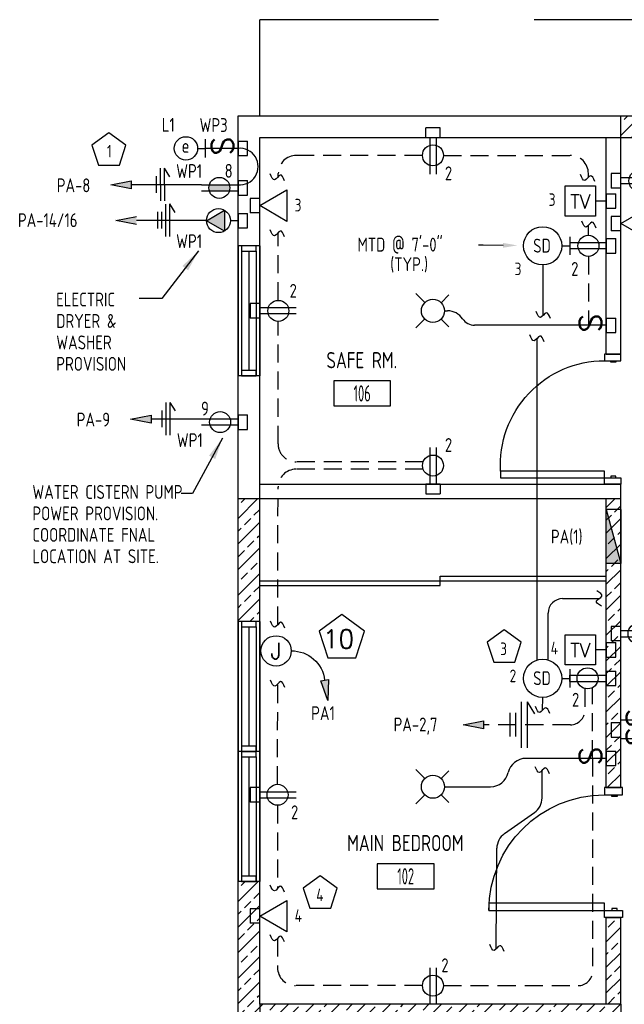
# Model space of a CAD drawing. Header units: inches. Extents: x 23373 to 33923, y 1540 to 5670.
# Tile 50 of 106: x 29595 to 29763, y 2118 to 2391. Entities that reach past the tile are written whole.
import ezdxf
from ezdxf import colors
from ezdxf.entities.mleader import LeaderData, LeaderLine
from ezdxf.enums import TextEntityAlignment as Align
from ezdxf.math import Vec2, Vec3

# ---------------------------------------------------------------- set-up
doc = ezdxf.new("R2010")
doc.units = ezdxf.units.IN
doc.header["$LTSCALE"] = 2
doc.header["$MEASUREMENT"] = 0
for name, pattern in [('DASHED', [0.75, 0.5, -0.25]), ('HIDDEN', [0.375, 0.25, -0.125]), ('HIDDEN2', [0.1875, 0.125, -0.0625])]:
    doc.linetypes.add(name, pattern=pattern)
doc.layers.get('0').update_dxf_attribs({"color": 8, "linetype": 'CONTINUOUS'})
for name, color, linetype in [('1ELEC', 3, 'CONTINUOUS'), ('a-door', 8, 'CONTINUOUS'), ('eeCtvDist', 5, 'CONTINUOUS'), ('eeEquipment', 4, 'CONTINUOUS'), ('eeFaDist', 4, 'CONTINUOUS'), ('eeLight-LINE', 5, 'CONTINUOUS'), ('eeLightDist', 200, 'CONTINUOUS'), ('eeLightSwitches', 200, 'CONTINUOUS'), ('eeRecepDist', 120, 'CONTINUOUS'), ('eeRecepLINE', 120, 'HIDDEN'), ('eeTelDist', 5, 'CONTINUOUS'), ('EL-ANNO-TEXT', 4, 'CONTINUOUS'), ('G-SYMB', 1, 'CONTINUOUS'), ('Hatch-ExisWalls', 123, 'CONTINUOUS'), ('LABELS', 2, 'CONTINUOUS'), ('RECEP-DIST', 120, 'HIDDEN2'), ('roof', 8, 'DASHED'), ('TEXT', 2, 'CONTINUOUS'), ('Walls', 1, 'CONTINUOUS')]:
    doc.layers.add(name, color=color, linetype=linetype)
doc.styles.add('100-48', font='archstyl.shx', dxfattribs={"width": 0.9, "height": 4.8})
doc.styles.add('80ANNO', font='romans.shx', dxfattribs={"width": 0.8, "height": 0.08})
doc.styles.add('MED', font='archstyl.shx', dxfattribs={"width": 0.8, "height": 0.125})
doc.styles.get("Standard").update_dxf_attribs({"font": 'simplex.shx'})
doc.dimstyles.new('Copy of STANDARD', dxfattribs={"dimtxt": 8, "dimasz": 3, "dimexe": 3, "dimexo": 3, "dimgap": 3, "dimtad": 1, "dimrnd": 1, "dimzin": 3, "dimdsep": 46, "dimlunit": 4, "dimtxsty": 'Standard', "dimblk": 'ARCHTICK', "dimcen": 3, "dimdle": 3, "dimadec": 0, "dimazin": 0, "dimtfac": 1, "dimtix": 1, "dimtofl": 0, "dimtmove": 1, "dimatfit": 3, "dimfxl": 3, "dimtolj": 1, "dimtzin": 0, "dimlwd": -1, "dimlwe": -1, "dimarcsym": 0})
pattern_1 = [(45, (516.679, -383.744), (-3.5355339, 3.5355339), []), (45, (520.2146, -383.744), (-3.5355339, 3.5355339), [2.5, -1.25])]

# ---------------------------------------------------------------- blocks, each defined once
blk = doc.blocks.new('AINC-ROOMID')
at = {"layer": 'G-SYMB'}
blk.add_lwpolyline([(-0.2473, -0.3519), (0.2533, -0.3519), (0.2533, -0.1607), (-0.2473, -0.1607)], close=True, dxfattribs=at)
at = {"layer": 'G-SYMB', "color": 4, "linetype": 'Continuous', "style": 'MED', "oblique": -180, "text_generation_flag": 6}
for tag, p in [('%%UROOM-ID', (0, 0.2093)), ('%%USPAN', (0, 0))]:
    blk.add_attdef(tag, text='', height=0.125, rotation=180, dxfattribs=at).set_placement(p, align=Align.MIDDLE)
at = {"layer": 'G-SYMB', "color": 4, "linetype": 'Continuous', "style": 'MED', "text_generation_flag": 6, "width": 0.75}
blk.add_attdef('R-NUM', text='', height=0.125, rotation=180, dxfattribs=at).set_placement((0.003, -0.2563), align=Align.MIDDLE)
blk = doc.blocks.new('Recep-1')
at = {"layer": 'eeRecepDist', "linetype": 'Continuous'}
for p, q in [((0, 0.0176), (0.2108, 0.0176)), ((0, -0.0176), (0.2108, -0.0176))]:
    blk.add_line(p, q, dxfattribs=at)
blk.add_circle((0.1032, 0), 0.0606, dxfattribs=at)
blk = doc.blocks.new('Smoke-Dt')
at = {"layer": 'eeFaDist'}
blk.add_circle((0, 0), 0.1104, dxfattribs=at)
at = {"layer": 'eeFaDist', "style": '100-48', "width": 0.9}
blk.add_text('SD', height=0.08, dxfattribs=at).set_placement((-0.0548, -0.0391))
blk = doc.blocks.new('SP-SW')
at = {"layer": 'eeLightSwitches', "linetype": 'ByBlock'}
blk.add_line((0, 0), (0, 0.1873), dxfattribs=at)
blk.add_text('S', height=0.1272, dxfattribs=at).set_placement((-0.0418, 0.0268))
blk = doc.blocks.new('CEIL-LGT')
at = {"layer": 'eeLightDist', "linetype": 'ByBlock'}
for p, q in [((-0.0477, 0.0477), (-0.0991, 0.0991)), ((0.047, 0.047), (0.0916, 0.0916)), ((-0.047, -0.047), (-0.0987, -0.0987)), ((0.0477, -0.0477), (0.0918, -0.0918))]:
    blk.add_line(p, q, dxfattribs=at)
blk.add_circle((0, 0), 0.0667, dxfattribs=at)
blk = doc.blocks.new('TEL-OUT')
at = {"layer": 'eeTelDist', "linetype": 'ByBlock'}
for p, q in [((0, 0), (0.1574, 0.0909)), ((0.1574, 0.0909), (0.1574, -0.0909)), ((0.1574, -0.0909), (0, 0))]:
    blk.add_line(p, q, dxfattribs=at)
at = {"layer": 'eeTelDist'}
blk.add_line((0, -0.0725), (0, 0.0725), dxfattribs=at)
blk = doc.blocks.new('Wires2A')
at = {"layer": 'eeRecepDist'}
for p, q in [((0, 0.1333), (0, -0.1333)), ((0.0333, 0.1333), (0.0333, -0.1333)), ((0.0333, 0.1333), (0.0768, 0.0641)), ((-0.0667, 0.0681), (-0.0667, -0.0681)), ((-0.0333, 0.0681), (-0.0333, -0.0681))]:
    blk.add_line(p, q, dxfattribs=at)
blk = doc.blocks.new('E-JBOX')
at = {"color": 5, "linetype": 'ByBlock'}
blk.add_circle((0, 0), 0.0625, dxfattribs=at)
at = {"color": 0, "linetype": 'ByBlock'}
blk.add_text('J', height=0.067, dxfattribs=at).set_placement((0, 0.0001), align=Align.MIDDLE)
blk = doc.blocks.new('HR RECEPT')
at = {"layer": 'eeRecepDist', "linetype": 'Continuous'}
blk.add_hatch(color=256, dxfattribs=at).paths.add_polyline_path([(-0.2131, -0.2833), (-0.1716, -0.1701), (-0.2169, -0.1628)])
for p, q in [((-0.1716, -0.1701), (-0.2169, -0.1628)), ((-0.2169, -0.1628), (-0.2131, -0.2833)), ((-0.2131, -0.2833), (-0.1716, -0.1701))]:
    blk.add_line(p, q, dxfattribs=at)
at = {"layer": 'eeRecepDist', "linetype": 'ByBlock'}
blk.add_arc((-0.0063, -0.1893), 0.1894, 88.0949, 173.0878, dxfattribs=at)
blk = doc.blocks.new('CAJA 4X4 LUCES')
at = {"layer": 'eeLight-LINE', "color": 8, "ltscale": 2}
for p, q in [((24065.99, 2814.84), (24061.99, 2814.84)), ((24061.99, 2812.21), (24061.99, 2814.84)), ((24065.99, 2812.21), (24065.99, 2814.84)), ((24061.99, 2812.21), (24065.99, 2812.21))]:
    blk.add_line(p, q, dxfattribs=at)
blk = doc.blocks.new('_ArchTick')
at = {"color": 0, "linetype": 'ByBlock', "const_width": 0.15}
blk.add_lwpolyline([(-0.5, -0.5), (0.5, 0.5)], dxfattribs=at)
blk = doc.blocks.new('30 AMPS')
at = {"layer": 'eeRecepDist'}
for p, q in [((137.6921, 589.4798), (137.7956, 589.5395)), ((137.7956, 589.5395), (137.7956, 589.42)), ((137.7956, 589.42), (137.6921, 589.4798))]:
    blk.add_line(p, q, dxfattribs=at)
at = {"layer": 'eeRecepDist', "linetype": 'Continuous'}
for p, q in [((137.8743, 589.4276), (137.8743, 589.5326)), ((137.8287, 589.4801), (137.8743, 589.4801))]:
    blk.add_line(p, q, dxfattribs=at)
blk.add_circle((137.7613, 589.4801), 0.0692, dxfattribs=at)
at = {"layer": 'eeRecepDist'}
blk.add_solid([(137.6921, 589.4798), (137.7956, 589.5395), (137.7956, 589.42)], dxfattribs=at)
blk = doc.blocks.new('WALL-LGT')
at = {"layer": 'eeLightDist', "linetype": 'ByBlock'}
for p, q in [((-0.0525, 0), (0.0525, 0)), ((0, 0.0456), (0, 0))]:
    blk.add_line(p, q, dxfattribs=at)
blk.add_circle((0, 0.1131), 0.0675, dxfattribs=at)
blk = doc.blocks.new('RECEP-gf')
at = {"layer": 'eeRecepDist'}
blk.add_hatch(color=256, dxfattribs=at).paths.add_polyline_path([(137.8165, 590.8342, 0.073698), (137.8191, 590.8518, 0.073698), (137.8165, 590.8693), (137.7006, 590.8693, 0.073698), (137.698, 590.8518, 0.073698), (137.7006, 590.8342)])
at = {"layer": 'eeRecepDist', "linetype": 'Continuous'}
for p, q in [((137.6553, 590.8693), (137.8662, 590.8693)), ((137.6553, 590.8342), (137.8662, 590.8342))]:
    blk.add_line(p, q, dxfattribs=at)
blk.add_circle((137.7585, 590.8518), 0.0606, dxfattribs=at)

msp = doc.modelspace()

# ---------------------------------------------------------------- hatches: boundary and pattern name
at = {"layer": 'eeEquipment'}
msp.add_hatch(color=256, dxfattribs=at).paths.add_polyline_path([(29757.66856414, 2240.36442711), (29761.67901202, 2240.36442711), (29757.66856414, 2255.40360665)])
at = {"layer": 'eeRecepDist', "linetype": 'Continuous'}
for points in [[(29620.41597902, 2345.25624436), (29626.09511751, 2346.35765523), (29626.09511751, 2344.1548335)], [(29621.87166202, 2335.37419116), (29627.55080051, 2336.47560203), (29627.55080051, 2334.27278029)], [(29625.94119581, 2280.39637424), (29631.62033429, 2281.49778511), (29631.62033429, 2279.29496337)], [(29718.03462582, 2195.75349865), (29723.71376431, 2196.85490952), (29723.71376431, 2194.65208778)]]:
    msp.add_hatch(color=256, dxfattribs=at).paths.add_polyline_path(points)
at = {"layer": 'Hatch-ExisWalls'}
h = msp.add_hatch(dxfattribs=at)
h.set_pattern_fill('ANSI33', color=8, scale=20)
h.set_pattern_definition(pattern_1)
h.paths.add_polyline_path([(29775.67901202, 2364.36297977), (29761.67901202, 2364.36297977), (29761.67901202, 2358.36297977), (29775.67901202, 2358.36297977)])
h.paths.add_polyline_path([(29949.67901202, 2364.36297977), (29919.67901202, 2364.36297977), (29919.67901202, 2358.36298065), (29949.67901202, 2358.36297977)])
h = msp.add_hatch(dxfattribs=at)
h.set_pattern_fill('ANSI33', color=8, scale=20)
h.set_pattern_definition(pattern_1)
h.paths.add_polyline_path([(29761.67901202, 2258.36297977), (29757.67901202, 2258.36297977), (29757.67901202, 2178.36297977), (29761.67901202, 2178.36297977)])
h.paths.add_polyline_path([(29661.67901202, 2258.36297977), (29655.67901202, 2258.36297977), (29655.67901202, 2224.36297988), (29661.67901202, 2224.36297988)])
h.paths.add_polyline_path([(29661.67901202, 2152.36297988), (29655.67901202, 2152.36297988), (29655.67901202, 2112.36297977), (29691.62900946, 2112.36297977), (29691.62294573, 2118.36297977), (29661.67901202, 2118.36297977)])
h.paths.add_polyline_path([(29801.67901202, 2232.36297977), (29797.67901202, 2232.36297977), (29797.67901202, 2193.7764608), (29801.67901202, 2193.7764608)])
h.paths.add_polyline_path([(29867.67901202, 2232.36297977), (29861.67901202, 2232.36297977), (29861.67901202, 2174.21183046, -0.0180996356), (29861.75758377, 2172.0420076, -0.0180996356), (29861.67901202, 2169.87218473), (29861.67901202, 2118.36297977), (29867.67901202, 2118.36297977)])
h = msp.add_hatch(dxfattribs=at)
h.set_pattern_fill('ANSI33', color=8, scale=20)
h.set_pattern_definition(pattern_1)
h.paths.add_polyline_path([(29761.67901202, 2142.36297977), (29757.67901202, 2142.36297977), (29757.67901202, 2118.36297977), (29761.67901202, 2118.36297977)])
h.paths.add_polyline_path([(29761.67901202, 2118.36297977), (29757.67901202, 2118.36297977), (29727.67901202, 2118.36297977), (29727.67901202, 2112.36297977), (29761.67901202, 2112.36297977)])
h.paths.add_polyline_path([(29727.67901202, 2118.36297977), (29691.62294573, 2118.36297977), (29691.62900946, 2112.36297977), (29727.67901202, 2112.36297977)])
h.paths.add_polyline_path([(29761.67901202, 2118.36297977), (29761.67901202, 2112.36297977)], flags=17)
h.paths.add_polyline_path([(29797.67901202, 2118.36297977), (29761.67901202, 2118.36297977), (29761.67901202, 2112.36297977), (29797.67901202, 2112.36297977)], flags=17)
h.paths.add_polyline_path([(29761.67901202, 2118.36297977), (29803.52797731, 2118.36297977), (29797.67901202, 2118.36297977), (29797.67901202, 2112.36297977), (29761.67901202, 2112.36297977)])
h.paths.add_polyline_path([(29801.67901202, 2157.7764608), (29797.67901202, 2157.7764608), (29797.67901202, 2118.36297977), (29801.67901202, 2118.36297977)])
h.paths.add_polyline_path([(29883.67901202, 2118.36297977), (29861.67901202, 2118.36297977), (29861.67901202, 2112.36297977), (29883.67901202, 2112.36297977)])
h.paths.add_polyline_path([(29919.67901202, 2118.36297977), (29913.67901202, 2118.36297977), (29883.67901202, 2118.36297977), (29883.67901202, 2112.36297977), (29919.67901202, 2112.36297977)])

# ---------------------------------------------------------------- linework, layer by layer
at = {"layer": 'a-door'}
for p, q in [((29655.67901202, 2328.36297977), (29655.67901335, 2292.36297977)), ((29661.67901202, 2328.36297977), (29661.67901202, 2292.36297977)), ((29656.67901202, 2326.86297977), (29656.67901202, 2292.36298177)), ((29658.67901202, 2326.86297977), (29658.67901202, 2293.86298177)), ((29660.67901202, 2326.86297977), (29660.67901202, 2292.36298177)), ((29655.67901202, 2224.36297988), (29655.67901335, 2188.36297988)), ((29656.67901202, 2222.86297988), (29656.67901202, 2188.36298188)), ((29658.67901202, 2222.86297988), (29658.67901202, 2189.86298188)), ((29660.67901202, 2222.86297988), (29660.67901202, 2188.36298188)), ((29661.67901202, 2224.36297988), (29661.67901202, 2188.36297988)), ((29655.67901202, 2188.36297988), (29655.67901335, 2152.36297988)), ((29656.67901202, 2186.86297988), (29656.67901202, 2152.36298188)), ((29658.67901202, 2186.86297988), (29658.67901202, 2153.86298188)), ((29660.67901202, 2186.86297988), (29660.67901202, 2152.36298188)), ((29661.67901202, 2188.36297988), (29661.67901202, 2152.36297988))]:
    msp.add_line(p, q, dxfattribs=at)
at = {"layer": 'a-door', "linetype": 'Continuous', "lineweight": -3}
for p, q in [((29661.67901202, 2235.61297977), (29757.67901202, 2235.61297977)), ((29711.67901202, 2236.86297977), (29757.67901202, 2236.86297977)), ((29711.67901202, 2234.36297977), (29711.67901202, 2236.86297977)), ((29661.67901202, 2234.36297977), (29711.67901202, 2234.36297977))]:
    msp.add_line(p, q, dxfattribs=at)
at = {"layer": 'a-door'}
for points in [[(29656.67901202, 2328.36297977), (29656.67901202, 2326.86297977), (29660.67901202, 2326.86297977), (29660.67901202, 2328.36297977)], [(29656.67901202, 2293.86298177), (29656.67901202, 2292.36298177), (29660.67901202, 2292.36298177), (29660.67901202, 2293.86298177)], [(29656.67901202, 2224.36297988), (29656.67901202, 2222.86297988), (29660.67901202, 2222.86297988), (29660.67901202, 2224.36297988)], [(29656.67901202, 2189.86298188), (29656.67901202, 2188.36298188), (29660.67901202, 2188.36298188), (29660.67901202, 2189.86298188)], [(29656.67901202, 2188.36297988), (29656.67901202, 2186.86297988), (29660.67901202, 2186.86297988), (29660.67901202, 2188.36297988)], [(29656.67901202, 2153.86298188), (29656.67901202, 2152.36298188), (29660.67901202, 2152.36298188), (29660.67901202, 2153.86298188)]]:
    msp.add_lwpolyline(points, close=True, dxfattribs=at)
at = {"layer": 'a-door', "linetype": 'Continuous', "lineweight": -3}
for points in [[(29761.67901202, 2296.56436866), (29761.67901202, 2298.36297977), (29757.18248424, 2298.36297977), (29757.18248424, 2296.56436866)], [(29760.33005369, 2296.56436866), (29760.33005369, 2296.11471588), (29758.98109535, 2296.11471588), (29758.98109535, 2296.56436866)], [(29757.18248424, 2264.16159088), (29757.18248424, 2265.96020199), (29728.40470646, 2265.96020199), (29728.40470646, 2264.16159088)], [(29761.67901202, 2264.16159088), (29761.67901202, 2262.36297977), (29757.18248424, 2262.36297977), (29757.18248424, 2264.16159088)], [(29760.33005369, 2264.16159088), (29760.33005369, 2264.61124366), (29758.98109535, 2264.61124366), (29758.98109535, 2264.16159088)], [(29762.17901202, 2176.36297977), (29762.17901202, 2178.36297977), (29757.17901202, 2178.36297977), (29757.17901202, 2176.36297977)], [(29760.67901202, 2176.36297977), (29760.67901202, 2175.86297977), (29759.17901202, 2175.86297977), (29759.17901202, 2176.36297977)], [(29757.17901202, 2144.36297977), (29757.17901202, 2146.36297977), (29725.17901202, 2146.36297977), (29725.17901202, 2144.36297977)], [(29762.17901202, 2144.36297977), (29762.17901202, 2142.36297977), (29757.17901202, 2142.36297977), (29757.17901202, 2144.36297977)], [(29760.67901202, 2144.36297977), (29760.67901202, 2144.86297977), (29759.17901202, 2144.86297977), (29759.17901202, 2144.36297977)]]:
    msp.add_lwpolyline(points, close=True, dxfattribs=at)
at = {"layer": 'a-door', "linetype": 'Continuous', "lineweight": -3, "extrusion": (0, 0, -1)}
for centre, radius, start, end in [((-29757.21945944, 2267.69732486), 28.86706748, 356.5500487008, 89.9266110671), ((-29757.17901202, 2144.36297977), 32, 0, 90)]:
    msp.add_arc(centre, radius, start, end, dxfattribs=at)
at = {"layer": 'eeCtvDist', "linetype": 'ByBlock'}
for p, q in [((29746.27685644, 2344.93909685), (29754.65118411, 2344.93909685)), ((29746.27685644, 2336.56476919), (29746.27685644, 2344.93909685)), ((29754.65118411, 2344.93909685), (29754.65118411, 2336.56476919)), ((29757.67901202, 2337.20107609), (29757.67901202, 2344.30278995)), ((29757.67901202, 2340.75193302), (29754.65118411, 2340.75193302)), ((29754.65118411, 2336.56476919), (29746.27685644, 2336.56476919)), ((29746.27685644, 2220.69921029), (29754.65118411, 2220.69921029)), ((29746.27685644, 2212.32488262), (29746.27685644, 2220.69921029)), ((29754.65118411, 2220.69921029), (29754.65118411, 2212.32488262)), ((29757.67901202, 2212.96118952), (29757.67901202, 2220.06290339)), ((29757.67901202, 2216.51204646), (29754.65118411, 2216.51204646)), ((29754.65118411, 2212.32488262), (29746.27685644, 2212.32488262))]:
    msp.add_line(p, q, dxfattribs=at)
at = {"layer": 'eeEquipment'}
for p, q in [((29757.66856414, 2240.36442711), (29757.66856414, 2255.40360665)), ((29757.66856414, 2255.40360665), (29761.67901202, 2240.36442711)), ((29761.67901202, 2255.40360665), (29757.66856414, 2255.40360665)), ((29761.67901202, 2255.40360665), (29761.67901202, 2240.36442711)), ((29761.67901202, 2240.36442711), (29757.66856414, 2240.36442711))]:
    msp.add_line(p, q, dxfattribs=at)
at = {"layer": 'eeFaDist'}
for p, q in [((29747.5591407, 2330.88471407), (29747.5591407, 2325.84206783)), ((29745.37049216, 2328.36339095), (29747.5591407, 2328.36339095)), ((29747.55906047, 2211.13469402), (29747.55906047, 2206.09204778)), ((29745.37041192, 2208.6133709), (29747.55906047, 2208.6133709))]:
    msp.add_line(p, q, dxfattribs=at)
at = {"layer": 'eeFaDist', "ltscale": 10}
for p, q in [((29740.0701474, 2323.0630462), (29740.0701474, 2308.97691992)), ((29738.49381155, 2213.67822559), (29738.49381155, 2302.74235499)), ((29740.04841064, 2199.83595539), (29740.07006717, 2203.31302614)), ((29739.89681163, 2175.49592899), (29739.94465574, 2183.17755525)), ((29729.49157183, 2165.6140883), (29737.77282641, 2171.43694845)), ((29727.19433108, 2133.73801061), (29727.36758662, 2161.55510776))]:
    msp.add_line(p, q, dxfattribs=at)
at = {"layer": 'eeFaDist', "ltscale": 2}
for p, q in [((29745.59135562, 2230.69778126), (29755.70162486, 2230.69778126)), ((29741.59135562, 2213.69070641), (29741.59135562, 2226.69778126))]:
    msp.add_line(p, q, dxfattribs=at)
msp.add_arc((29745.59135562, 2226.69778126), 4, 90, 180, dxfattribs=at)
at = {"layer": 'eeFaDist', "ltscale": 10}
for centre, start, end in [((29734.89690861, 2175.5270703), 305.1124881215, 359.6431445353), ((29732.36748964, 2161.52396645), 125.1124881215, 179.6431445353)]:
    msp.add_arc(centre, 5, start, end, dxfattribs=at)
for points in [[(29742.23877084, 2308.20883788), (29741.03438435, 2309.83703366), (29739.48452572, 2308.53338243), (29738.28013923, 2310.16157821)], [(29740.47313008, 2301.76598785), (29739.26874358, 2303.39418363), (29737.71888495, 2302.0905324), (29736.51449846, 2303.71872818)], [(29756.34357724, 2228.58617245), (29754.93259649, 2230.03899785), (29756.47064639, 2231.3565603), (29755.05966564, 2232.80938569)], [(29742.02772917, 2198.85958825), (29740.82334267, 2200.48778403), (29739.27348404, 2199.1841328), (29738.06909755, 2200.81232857)], [(29741.92397426, 2182.20118811), (29740.71958777, 2183.82938389), (29739.16972914, 2182.52573266), (29737.96534265, 2184.15392844)], [(29729.36295452, 2132.96992857), (29728.15856802, 2134.59812435), (29726.60870939, 2133.29447312), (29725.4043229, 2134.9226689)]]:
    msp.add_spline(points, degree=3, dxfattribs=at)
at = {"layer": 'eeLight-LINE', "color": 8}
for p, q in [((29708.83567603, 2358.36297977), (29710.52234799, 2358.36281931)), ((29761.67885156, 2345.51964408), (29761.67901202, 2347.20631604)), ((29661.67909225, 2338.65167524), (29661.67925271, 2340.3383472)), ((29757.67893179, 2341.59526893), (29757.67877133, 2339.90859697)), ((29761.67893179, 2333.66283686), (29761.67909225, 2335.34950882)), ((29757.67917248, 2329.20576416), (29757.67901202, 2327.5190922)), ((29661.67901202, 2309.52005519), (29661.67917248, 2311.20672716)), ((29757.67909225, 2307.20631575), (29757.67893179, 2305.51964379)), ((29710.52185656, 2262.36297977), (29708.8351846, 2262.36314023)), ((29761.67885156, 2220.14503492), (29761.67901202, 2221.83170688)), ((29757.67909225, 2217.35538244), (29757.67893179, 2215.66871047)), ((29757.67917248, 2209.45574411), (29757.67901202, 2207.76907214)), ((29757.67909225, 2187.29966852), (29757.67893179, 2185.61299655)), ((29661.67885156, 2175.52011515), (29661.67901202, 2177.20678711)), ((29661.67893179, 2141.94298427), (29661.67909225, 2143.62965624)), ((29710.52185656, 2118.36273864), (29708.8351846, 2118.3628991))]:
    msp.add_line(p, q, dxfattribs=at)
at = {"layer": 'eeLight-LINE', "ltscale": 10}
for p, q in [((29712.87854053, 2310.36289976), (29713.72710496, 2310.36289976)), ((29748.68728208, 2306.36297977), (29721.21036628, 2306.36297977)), ((29747.55898023, 2207.77003492), (29747.5591407, 2209.45670688)), ((29748.68728208, 2186.45633253), (29735.41119784, 2186.45633253)), ((29712.87901189, 2178.61289954), (29725.64650538, 2178.61289954))]:
    msp.add_line(p, q, dxfattribs=at)
for centre, radius, start, end in [((29713.72710496, 2305.36289976), 5, 33.7496011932, 90), ((29721.21036628, 2310.36297977), 4, 213.7496011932, 270), ((29735.41119784, 2181.45633253), 5, 90, 167.545942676), ((29725.64650538, 2183.61289954), 5, 270, 347.545942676)]:
    msp.add_arc(centre, radius, start, end, dxfattribs=at)
at = {"layer": 'eeLightSwitches', "ltscale": 2}
msp.add_arc((29656.17931052, 2350.30143543), 5.07090203, 264.3361269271, 95.6629615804, dxfattribs=at)
at = {"layer": 'eeRecepDist'}
for p, q in [((29633.00777163, 2347.6205968), (29633.02779434, 2343.02385962)), ((29634.12317117, 2349.82708581), (29634.16237346, 2340.82717119)), ((29635.24816049, 2349.8319861), (29636.72668731, 2347.50235526)), ((29635.24816049, 2349.8319861), (29635.28736278, 2340.83207148)), ((29635.57885417, 2339.94503261), (29635.61805646, 2330.94511799)), ((29636.70384349, 2339.94993289), (29638.1823703, 2337.62030206)), ((29636.70384349, 2339.94993289), (29636.74304578, 2330.95001827)), ((29633.3384653, 2337.73364332), (29633.35848801, 2333.13690613)), ((29634.46345463, 2337.7385436), (29634.48347734, 2333.14180642)), ((29635.64551036, 2284.96721569), (29635.68471265, 2275.96730107)), ((29636.77049969, 2284.97211597), (29638.2490265, 2282.64248514)), ((29636.77049969, 2284.97211597), (29636.80970198, 2275.97220135)), ((29634.53011083, 2282.76072668), (29634.55013353, 2278.1639895))]:
    msp.add_line(p, q, dxfattribs=at)
at = {"layer": 'eeRecepDist', "linetype": 'Continuous'}
for p, q in [((29620.41597902, 2345.25624436), (29626.09511751, 2346.35765523)), ((29626.09511751, 2344.1548335), (29620.41597902, 2345.25624436)), ((29626.09511751, 2346.35765523), (29626.09511751, 2344.1548335)), ((29621.87166202, 2335.37419116), (29627.55080051, 2336.47560203)), ((29627.55080051, 2334.27278029), (29621.87166202, 2335.37419116)), ((29625.94119581, 2280.39637424), (29631.62033429, 2281.49778511)), ((29631.62033429, 2279.29496337), (29625.94119581, 2280.39637424)), ((29631.62033429, 2281.49778511), (29631.62033429, 2279.29496337)), ((29718.03462582, 2195.75349865), (29723.71376431, 2196.85490952)), ((29723.71376431, 2194.65208778), (29718.03462582, 2195.75349865)), ((29723.71376431, 2196.85490952), (29723.71376431, 2194.65208778))]:
    msp.add_line(p, q, dxfattribs=at)
at = {"layer": 'eeRecepLINE', "ltscale": 10}
for p, q in [((29706.77078846, 2353.4082417), (29671.84480177, 2353.40865751)), ((29712.58629286, 2353.4083115), (29747.72476999, 2353.40810425)), ((29666.84480177, 2347.58834657), (29666.84480177, 2348.40865751)), ((29752.72476999, 2347.36038279), (29752.72476999, 2348.40810425)), ((29752.72476999, 2331.27065173), (29752.72476999, 2334.00721757)), ((29666.84456217, 2313.27065196), (29666.84480177, 2332.08682082)), ((29752.72421673, 2325.45514735), (29752.72421673, 2306.36297977)), ((29666.78402628, 2273.55064871), (29666.83974642, 2307.45515149)), ((29706.9533867, 2268.5424315), (29671.78401953, 2268.5424315)), ((29706.9533867, 2266.51407378), (29671.7642516, 2266.51407378)), ((29666.70177069, 2223.49989882), (29666.76425835, 2261.52229099)), ((29666.63366978, 2179.27073197), (29666.6747952, 2207.08589344)), ((29751.75656959, 2205.70514735), (29751.75656959, 2199.75349865)), ((29753.8606036, 2186.45633253), (29753.8606036, 2205.78326898)), ((29747.75656959, 2195.75349865), (29723.71376431, 2195.75349865)), ((29753.8606036, 2186.45633253), (29753.8606036, 2127.52821626)), ((29666.63349965, 2173.45522757), (29666.63325405, 2150.44731507)), ((29666.63325405, 2136.6332217), (29666.63325405, 2128.52868973)), ((29706.77125982, 2123.52839385), (29671.63325405, 2123.52868973)), ((29712.58676421, 2123.52821626), (29749.8606036, 2123.52821626))]:
    msp.add_line(p, q, dxfattribs=at)
at = {"layer": 'eeRecepLINE', "linetype": 'Continuous'}
for p, q in [((29645.55898019, 2345.25624436), (29626.09511751, 2345.25624436)), ((29647.01466319, 2335.37419116), (29627.55080051, 2335.37419116)), ((29645.55906047, 2280.39637424), (29631.62033429, 2280.39637424))]:
    msp.add_line(p, q, dxfattribs=at)
at = {"layer": 'eeRecepLINE', "ltscale": 10}
for centre, radius, start, end in [((29671.84480177, 2348.40865751), 5, 90, 180), ((29747.72476999, 2348.40810425), 5, 0, 90), ((29671.78401953, 2273.5424315), 5, 179.9058376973, 270), ((29671.7642516, 2261.51407378), 5, 90, 179.9058376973), ((29747.75656959, 2199.75349865), 4, 270, 0), ((29671.63325405, 2128.52868973), 5, 180, 270), ((29749.8606036, 2127.52821626), 4, 270, 0)]:
    msp.add_arc(centre, radius, start, end, dxfattribs=at)
at = {"layer": 'eeRecepLINE', "linetype": 'Continuous'}
for points in [[(29668.57669872, 2346.34235951), (29667.37231223, 2347.97055529), (29665.82245359, 2346.66690406), (29664.6180671, 2348.29509984)], [(29754.48531379, 2346.14901044), (29753.28092729, 2347.77720622), (29751.73106866, 2346.47355499), (29750.52668217, 2348.10175077)], [(29754.89339343, 2333.24812825), (29753.68900694, 2334.87632403), (29752.1391483, 2333.5726728), (29750.93476181, 2335.20086858)], [(29668.57669872, 2330.84083376), (29667.37231223, 2332.46902954), (29665.82245359, 2331.16537831), (29664.6180671, 2332.79357409)], [(29668.65411372, 2222.49346203), (29667.44972723, 2224.12165781), (29665.89986859, 2222.81800658), (29664.6954821, 2224.44620236)], [(29668.65411372, 2206.1095263), (29667.44972723, 2207.73772208), (29665.89986859, 2206.43407085), (29664.6954821, 2208.06226663)], [(29668.57669872, 2149.43096746), (29667.37231223, 2151.05916324), (29665.82245359, 2149.75551201), (29664.6180671, 2151.38370779)], [(29668.57669872, 2135.61687409), (29667.37231223, 2137.24506986), (29665.82245359, 2135.94141864), (29664.6180671, 2137.56961441)]]:
    msp.add_spline(points, degree=3, dxfattribs=at)
at = {"layer": 'RECEP-DIST', "linetype": 'Continuous'}
for points in [[(29619.92907131, 2359.64551971), (29615.22249865, 2356.22599451), (29617.02024944, 2350.69308651), (29622.83789319, 2350.69308651), (29624.63564398, 2356.22599451)], [(29684.46492123, 2226.25936217), (29678.18949101, 2221.69999524), (29680.58649206, 2214.32278457), (29688.3433504, 2214.32278457), (29690.74035145, 2221.69999524)], [(29729.42898928, 2222.02239031), (29724.72241662, 2218.6028651), (29726.52016741, 2213.0699571), (29732.33781116, 2213.0699571), (29734.13556195, 2218.6028651)], [(29678.47026061, 2153.90287567), (29673.76368795, 2150.48335047), (29675.56143873, 2144.95044247), (29681.37908249, 2144.95044247), (29683.17683327, 2150.48335047)]]:
    msp.add_lwpolyline(points, close=True, dxfattribs=at)
at = {"layer": 'roof', "ltscale": 53}
for p, q in [((29949.67901202, 2390.97485098), (29661.67901202, 2390.97485098)), ((29661.67901202, 2364.36297977), (29661.67901202, 2390.97485098)), ((29661.67901202, 2118.36297977), (29661.67901202, 2088.90545319))]:
    msp.add_line(p, q, dxfattribs=at)
at = {"layer": 'Walls'}
for p, q in [((29655.67901202, 2364.36297977), (29775.67901202, 2364.36297977)), ((29655.67901202, 2112.36297977), (29655.67901202, 2364.36297977)), ((29761.67901202, 2298.36297977), (29761.67901202, 2364.36297977)), ((29661.67901202, 2358.36297977), (29775.67901202, 2358.36297977)), ((29661.67901202, 2118.36297977), (29661.67901202, 2358.36297977)), ((29757.67901202, 2298.36297977), (29757.67901202, 2358.36297977)), ((29661.67901202, 2328.36297977), (29655.67901202, 2328.36297977)), ((29757.67901202, 2298.36297977), (29761.67901202, 2298.36297977)), ((29661.67901202, 2292.36297977), (29655.67901335, 2292.36297977)), ((29661.67901202, 2262.36297977), (29761.67901202, 2262.36297977)), ((29761.67901202, 2178.36297977), (29761.67901202, 2262.36297977)), ((29655.67901202, 2258.36297977), (29761.67901202, 2258.36297977)), ((29757.67901202, 2178.36297977), (29757.67901202, 2258.36297977)), ((29661.67901202, 2224.36297988), (29655.67901202, 2224.36297988)), ((29661.67901202, 2188.36297988), (29655.67901202, 2188.36297988)), ((29661.67901202, 2188.36297988), (29655.67901335, 2188.36297988)), ((29757.67901202, 2178.36297977), (29761.67901202, 2178.36297977)), ((29661.67901202, 2152.36297988), (29655.67901335, 2152.36297988)), ((29757.67901202, 2118.36297977), (29757.67901202, 2142.36297977)), ((29757.67901202, 2142.36297977), (29761.67901202, 2142.36297977)), ((29761.67901202, 2118.36297977), (29761.67901202, 2142.36297977)), ((29761.67901202, 2118.36297977), (29661.67901202, 2118.36297977)), ((29761.67901202, 2118.36297977), (29761.67901202, 2112.36297977))]:
    msp.add_line(p, q, dxfattribs=at)

# ---------------------------------------------------------------- block references
ref = msp.add_blockref('AINC-ROOMID', (29689.9672304, 2296.71747655), dxfattribs=dict(xscale=31.40809428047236, yscale=35.94597718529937, zscale=31.40809428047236))
ref.add_attrib('%%USPAN', 'SAFE RM.', dxfattribs={"layer": 'G-SYMB', "color": 4, "linetype": 'Continuous', "height": 4.493247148, "rotation": 180, "style": 'MED', "text_generation_flag": 6, "width": 0.873758}).set_placement((29689.9672304, 2296.71747655), align=Align.MIDDLE)
ref.add_attrib('R-NUM', '106', dxfattribs={"layer": 'G-SYMB', "color": 4, "linetype": 'Continuous', "height": 4.493247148, "rotation": 180, "style": 'MED', "text_generation_flag": 6, "width": 0.655319}).set_placement((29690.06070016, 2287.5045318), align=Align.MIDDLE)
ref = msp.add_blockref('AINC-ROOMID', (29702.02592739, 2163.01861104), dxfattribs=dict(xscale=31.40809428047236, yscale=35.94597718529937, zscale=31.40809428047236))
ref.add_attrib('%%USPAN', 'MAIN BEDROOM', dxfattribs={"layer": 'G-SYMB', "color": 4, "linetype": 'Continuous', "height": 4.4932471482, "rotation": 180, "style": 'MED', "text_generation_flag": 6, "width": 0.873758}).set_placement((29702.02592739, 2163.01861104), align=Align.MIDDLE)
ref.add_attrib('R-NUM', '102', dxfattribs={"layer": 'G-SYMB', "color": 4, "linetype": 'Continuous', "height": 4.493247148, "rotation": 180, "style": 'MED', "text_generation_flag": 6, "width": 0.655319}).set_placement((29702.11939715, 2153.80566629), align=Align.MIDDLE)
at = {"layer": '1ELEC', "xscale": 67.1999705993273, "yscale": 67.1999705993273, "zscale": 67.1999705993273}
msp.add_blockref('E-JBOX', (29666.23692607, 2216.21071641), dxfattribs=at)
at = {"layer": 'eeEquipment', "xscale": 48, "yscale": 48, "zscale": 48}
msp.add_blockref('30 AMPS', (23037.71090511, -25959.70235281), dxfattribs=at)
at = {"layer": 'eeFaDist', "xscale": 48, "yscale": 48, "zscale": 48}
for p in [(29740.0701474, 2328.36339095), (29740.07006717, 2208.6133709)]:
    msp.add_blockref('Smoke-Dt', p, dxfattribs=at)
at = {"layer": 'eeLight-LINE'}
msp.add_blockref('CAJA 4X4 LUCES', (5645.68939795, -453.84808968), dxfattribs=at)
for p, rotation in [((26843.46786234, 26419.33719529), 270), ((32573.88992101, -21717.626634), 89.99999999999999), ((26843.46778206, 26408.4015596), 270), ((26945.46786234, 26404.74154701), 270), ((32473.8901617, -21724.49460284), 89.99999999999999), ((26843.46786234, 26399.33143313), 270), ((32573.89000124, -21729.48344122), 89.99999999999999), ((26945.46810303, 26392.35204224), 270), ((32473.89008147, -21753.62622288), 89.99999999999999), ((26945.4680228, 26370.35259383), 270), ((26843.46786234, 26343.54168948), 270), ((53773.66813464, 5074.57404922), 180), ((32573.88992101, -21843.00124316), 89.99999999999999), ((26945.4680228, 26280.50166051), 270), ((26945.46810303, 26272.60202218), 270), ((26946.84286234, 26258.35259376), 270), ((26945.4680228, 26250.44594659), 270), ((32473.88992101, -21887.62616293), 89.99999999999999), ((32473.89000124, -21921.2032938), 89.99999999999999)]:
    msp.add_blockref('CAJA 4X4 LUCES', p, dxfattribs=dict(at, rotation=rotation))
at = {"layer": 'eeLightDist', "xscale": 48, "yscale": 48, "zscale": 48, "rotation": 89.99999999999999}
msp.add_blockref('WALL-LGT', (29646.68728208, 2355.3475813), dxfattribs=at)
at = {"layer": 'eeLightDist', "xscale": 48, "yscale": 48, "zscale": 48}
for p in [(29709.67854066, 2310.36289976), (29709.67901202, 2178.61289954)]:
    msp.add_blockref('CEIL-LGT', p, dxfattribs=at)
at = {"layer": 'eeLightSwitches', "xscale": 48, "yscale": 48, "zscale": 48, "rotation": 90}
for p in [(29655.67901202, 2355.3475813), (29757.67901202, 2306.36297977), (29770.67074196, 2197.04870466), (29770.67074196, 2191.90708212), (29757.67901202, 2186.45633253)]:
    msp.add_blockref('SP-SW', p, dxfattribs=at)
at = {"layer": 'eeRecepDist', "yscale": 48, "zscale": 48}
for name, p, xscale, rotation in [('Recep-1', (29709.67901202, 2358.36297977), 48, 269.9945491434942), ('Recep-1', (29771.79896357, 2346.36201729), 48, 179.9945491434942), ('Recep-1', (29757.67909225, 2328.36242818), 48, 179.9945491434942), ('Recep-1', (29671.79912404, 2310.3624284), 48, 179.9945491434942), ('Recep-1', (29655.67901202, 2279.55207549), 48, 179.9945491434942), ('Recep-1', (29709.67901202, 2272.48285154), 48, 269.9945491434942), ('Recep-1', (29761.67893179, 2220.9883709), 48, 359.9945491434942), ('HR RECEPT', (29670.43692424, 2216.21071641), -48, 359.3517074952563), ('Recep-1', (29747.55906047, 2208.6133709), 48, 359.9945491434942), ('Recep-1', (29661.67893179, 2176.36345113), 48, 359.9945491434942), ('Recep-1', (29709.67948338, 2128.48309179), 48, 269.9945491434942)]:
    msp.add_blockref(name, p, dxfattribs=dict(at, xscale=xscale, rotation=rotation))
at = {"layer": 'eeRecepDist', "xscale": 48, "yscale": 48, "zscale": 48}
msp.add_blockref('RECEP-gf', (23038.10319121, -26016.47249328), dxfattribs=at)
at = {"layer": 'eeRecepLINE', "xscale": 48, "yscale": 48, "zscale": 48}
msp.add_blockref('Wires2A', (29734.12851025, 2195.75349865), dxfattribs=at)
at = {"layer": 'eeTelDist', "xscale": 48, "yscale": 48, "zscale": 48}
for p in [(29661.67901202, 2339.49501115), (29761.67901202, 2334.50617284), (29661.67901202, 2142.78632026)]:
    msp.add_blockref('TEL-OUT', p, dxfattribs=at)

# ---------------------------------------------------------------- texts
at = {"layer": 'eeCtvDist', "color": 4, "style": '100-48', "width": 0.9}
for s, p in [('3', (29741.74025097, 2339.40238794)), ('3', (29732.30370281, 2320.23464099)), ('4', (29742.29447212, 2215.26024953)), ('2', (29730.91882076, 2207.54967152))]:
    msp.add_text(s, height=3.48769622, dxfattribs=at).set_placement(p)
at = {"layer": 'eeCtvDist', "color": 4, "linetype": 'ByBlock'}
for p in [(29750.46804457, 2338.71301488), (29750.46804457, 2214.47312832)]:
    msp.add_text('TV', height=3.84, dxfattribs=at).set_placement(p, align=Align.CENTER)
at = {"layer": 'eeEquipment', "style": '100-48', "width": 0.9}
msp.add_text('PA(1)', height=3.84, dxfattribs=at).set_placement((29742.35322443, 2245.93259343))
at = {"layer": 'eeEquipment', "ltscale": 10, "char_height": 3.84, "attachment_point": 1, "line_spacing_factor": 0.92678, "style": '100-48'}
for s, insert, width in [('ELECTRIC DRYER & WASHER PROVISION', (29605.33207984, 2315.40893925), 27.6058803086), ('WATER CISTERN PUMP POWER PROVISION. COORDINATE FNAL LOCATION AT SITE.', (29598.71263978, 2262.1293185), 43.1692452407)]:
    msp.add_mtext(s, dxfattribs=dict(at, insert=insert, width=width))
at = {"layer": 'eeLight-LINE', "color": 4, "style": '100-48', "width": 0.9}
for s, p in [('L1', (29634.56176779, 2359.95164259)), ('e', (29640.07796559, 2354.11539327)), ('MTD @ 7\'-0"', (29688.75048591, 2326.77583411)), ('(TYP.)', (29697.84251483, 2321.34406107))]:
    msp.add_text(s, height=3.84, dxfattribs=at).set_placement(p)
at = {"layer": 'eeRecepDist', "style": '100-48', "width": 0.9}
for s, p in [('WP3', (29645.0243751, 2359.88105773)), ('WP1', (29638.54382711, 2347.13954198)), ('8', (29651.97841625, 2347.20714234)), ('2', (29712.98808413, 2346.51008177)), ('PA-8', (29605.46556101, 2343.19137526)), ('PA-14/16', (29594.72498767, 2333.54908164)), ('WP1', (29638.54382711, 2327.72866615)), ('2', (29747.9616954, 2320.04715949)), ('2', (29669.97076818, 2313.98711674)), ('9', (29645.43634979, 2281.37371067)), ('PA-9', (29610.99077779, 2278.33150514)), ('WP1', (29638.72858971, 2272.64689954)), ('2', (29712.98808413, 2271.30184685)), ('2', (29748.18627993, 2200.77568034)), ('PA1', (29675.94498609, 2197.06305299)), ('PA-2,7', (29698.77338847, 2193.92595869)), ('2', (29670.36071436, 2169.60703214)), ('2', (29711.99759274, 2127.25003745))]:
    msp.add_text(s, height=3.84, dxfattribs=at).set_placement(p)
at = {"layer": 'eeTelDist', "color": 4, "style": '100-48', "width": 0.9}
for s, p in [('3', (29671.36857548, 2337.89194854)), ('4', (29671.36857548, 2141.18325764))]:
    msp.add_text(s, height=3.48769622, dxfattribs=at).set_placement(p)
at = {"layer": 'EL-ANNO-TEXT', "style": '100-48', "width": 0.9}
msp.add_text('1', height=3.48769622, dxfattribs=at).set_placement((29619.3854841, 2352.83956469))
at = {"layer": 'EL-ANNO-TEXT', "style": '80ANNO'}
msp.add_text('10', height=5.12, dxfattribs=at).set_placement((29679.12008897, 2216.9477023))
at = {"layer": 'LABELS', "style": '100-48', "width": 0.9}
for s, p in [('3', (29728.30658121, 2215.0386454)), ('4', (29677.34785254, 2146.91913077))]:
    msp.add_text(s, height=3.48769622, dxfattribs=at).set_placement(p)

# ---------------------------------------------------------------- leaders
at = {"layer": 'eeLight-LINE', "color": 1, "ltscale": 2}
ml = msp.add_multileader_mtext('Standard', dxfattribs=at)
ml.set_content('', color=1)
ml.set_leader_properties()
ml.build(insert=Vec2(0, 0))
ml.multileader.update_dxf_attribs({"text_right_attachment_type": 6, "dogleg_length": 0.36})
ctx = ml.context
ctx.base_point, ctx.char_height, ctx.landing_gap_size, ctx.plane_origin = Vec3(29722.16343392, 2328.60917594), 0.18, 0.09, Vec3(29728.97565878, 2317.822898)
ctx.right_attachment, ctx.text_align_type = 6, 2
notes = []
notes.append((ctx, [(0, (1, 1, 0), (29723.60180555, 2328.51917594), (-1, 0), 1.25837163, [(0, [(29733.0983439, 2328.4824959)], 0, [])])]))
ctx.mtext.insert, ctx.mtext.alignment, ctx.mtext.flow_direction = Vec3(29722.25343392, 2328.69917594), 3, 5
at = {"layer": 'TEXT', "ltscale": 10}
for points in [[(29644.71356524, 2326.94933764), (29634.60844076, 2313.73693147), (29628.31040548, 2313.73693147)], [(29651.37265277, 2275.0658648), (29643.07375373, 2259.81938459), (29639.92473609, 2259.81938459)]]:
    msp.add_leader(points, dimstyle='Copy of STANDARD', override={"dimasz": 6, "dimtad": 0}, dxfattribs=at)
for ctx, leaders in notes:
    for number, flags, end, landing, length, lines in leaders:
        leader = LeaderData()
        leader.index, (leader.has_last_leader_line, leader.has_dogleg_vector, leader.attachment_direction) = number, flags
        leader.last_leader_point, leader.dogleg_vector, leader.dogleg_length = Vec3(end), Vec3(landing), length
        for number, points, colour, breaks in lines:
            line = LeaderLine()
            line.index, line.vertices, line.color, line.breaks = number, Vec3.list(points), colors.encode_raw_color(colour), breaks
            leader.lines.append(line)
        ctx.leaders.append(leader)

doc.saveas('drawing.dxf')
